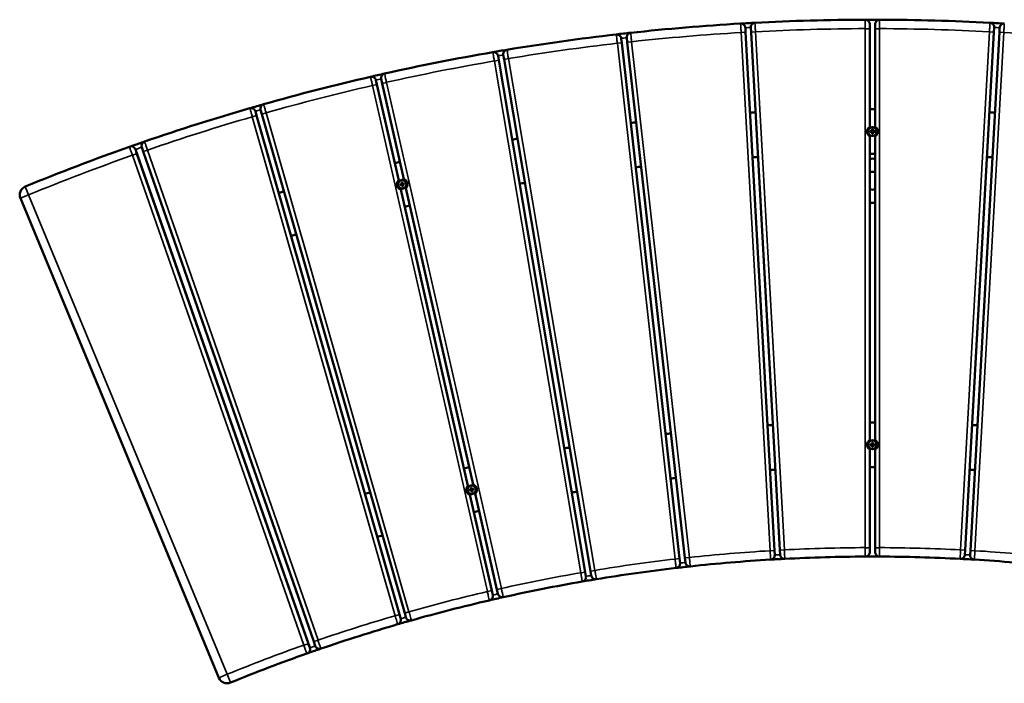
# Model space of a CAD drawing. Header units: millimetres. Extents: x 1224 to 5581, y 1697 to 3449.
# Tile 9 of 11: x 2411 to 3512, y 2707 to 3449. Entities that reach past the tile are written whole.
import ezdxf

# ---------------------------------------------------------------- set-up
doc = ezdxf.new("R2010")
doc.units = ezdxf.units.MM
doc.layers.add('Visibile (ISO)', color=7, linetype='Continuous', lineweight=50)
doc.layers.add('Visibile sottile (ISO)', color=7, linetype='Continuous', lineweight=35)

msp = doc.modelspace()

# ---------------------------------------------------------------- linework, layer by layer
at = {"layer": 'Visibile (ISO)'}
for p, q in [((3223.2, 3434.7), (3222.9, 3439.7)), ((3228.9, 3440), (3229.2, 3435)), ((3362, 3443.7), (3362, 3438.7)), ((3362, 3438.7), (3362, 3329)), ((3368, 3438.7), (3368, 3443.7)), ((3368, 3329), (3368, 3438.7)), ((3500.9, 3435), (3501.2, 3440)), ((3507.1, 3439.7), (3506.9, 3434.7)), ((3084.6, 3422.9), (3084.1, 3427.9)), ((3090.2, 3428.6), (3090.7, 3423.6)), ((3255.5, 2855.6), (3223.2, 3434.7)), ((3229.2, 3435), (3261.5, 2855.9)), ((3468.5, 2855.9), (3500.9, 3435)), ((3506.9, 3434.7), (3474.5, 2855.6)), ((3149.3, 2846.5), (3084.6, 3422.9)), ((3090.7, 3423.6), (3155.3, 2847.2)), ((2947.1, 3403.4), (2946.3, 3408.4)), ((3043.8, 2831.5), (2947.1, 3403.4)), ((2952.2, 3409.4), (2953, 3404.4)), ((2953, 3404.4), (3049.7, 2832.5)), ((2809.8, 3381.2), (2810.9, 3376.3)), ((2816.7, 3377.6), (2815.6, 3382.5)), ((2810.9, 3376.3), (2835.2, 3269.2)), ((2841, 3270.6), (2816.7, 3377.6)), ((2680.7, 3348.1), (2682.1, 3343.3)), ((2676.3, 3341.6), (2675, 3346.4)), ((2836.1, 2784), (2676.3, 3341.6)), ((2682.1, 3343.3), (2841.9, 2785.7)), ((3364.7, 3326.3), (3364.7, 3324.1)), ((3365.3, 3326.3), (3364.7, 3326.3)), ((3365.3, 3324.1), (3365.3, 3326.3)), ((3362, 3318.6), (3362, 2979)), ((3364.7, 3324.1), (3362.5, 3324.1)), ((3362.5, 3324.1), (3362.5, 3323.4)), ((3362.5, 3323.4), (3364.7, 3323.4)), ((3363.6, 3323.4), (3363.6, 3324.1)), ((3364.7, 3325.2), (3365.3, 3325.2)), ((3364.7, 3321.3), (3364.7, 3323.4)), ((3365.3, 3322.4), (3364.7, 3322.4)), ((3365.3, 3321.3), (3364.7, 3321.3)), ((3367.5, 3324.1), (3365.3, 3324.1)), ((3365.3, 3323.4), (3367.5, 3323.4)), ((3365.3, 3323.4), (3365.3, 3321.3)), ((3366.4, 3324.1), (3366.4, 3323.4)), ((3367.5, 3323.4), (3367.5, 3324.1)), ((3368, 2979), (3368, 3318.6)), ((2548, 3306.2), (2549.6, 3301.5)), ((2549.3, 3311.9), (2549.3, 3311.9)), ((2549.4, 3311.6), (2549.3, 3311.9)), ((2549.6, 3301.5), (2740.2, 2753.7)), ((2838.9, 3265.1), (2836.7, 3264.6)), ((2836.7, 3264.6), (2836.9, 3264)), ((2836.9, 3264), (2839, 3264.4)), ((2837.9, 3264.2), (2837.8, 3264.8)), ((2839, 3267.3), (2838.4, 3267.2)), ((2838.4, 3267.2), (2838.9, 3265.1)), ((2838.6, 3266.1), (2839.2, 3266.3)), ((2839.5, 3265.2), (2839, 3267.3)), ((2839.5, 3262.3), (2839, 3264.4)), ((2839.9, 3263.5), (2839.2, 3263.4)), ((2841.6, 3265.7), (2839.5, 3265.2)), ((2840.1, 3262.5), (2839.5, 3262.3)), ((2839.6, 3264.6), (2841.8, 3265.1)), ((2839.6, 3264.6), (2840.1, 3262.5)), ((2840.5, 3265.5), (2840.7, 3264.8)), ((2841.8, 3265.1), (2841.6, 3265.7)), ((2918.5, 2929.2), (2843.3, 3260.4)), ((2412.1, 3249.2), (2634.1, 2713.3)), ((2837.5, 3259.1), (2912.6, 2927.9)), ((3364.7, 2974.1), (3362.5, 2974.1)), ((3362.5, 2974.1), (3362.5, 2973.4)), ((3362.5, 2973.4), (3364.7, 2973.4)), ((3363.6, 2973.4), (3363.6, 2974.1)), ((3364.7, 2976.3), (3364.7, 2974.1)), ((3365.3, 2976.3), (3364.7, 2976.3)), ((3364.7, 2975.2), (3365.3, 2975.2)), ((3364.7, 2971.3), (3364.7, 2973.4)), ((3365.3, 2974.1), (3365.3, 2976.3)), ((3367.5, 2974.1), (3365.3, 2974.1)), ((3365.3, 2973.4), (3367.5, 2973.4)), ((3365.3, 2973.4), (3365.3, 2971.3)), ((3366.4, 2974.1), (3366.4, 2973.4)), ((3367.5, 2973.4), (3367.5, 2974.1)), ((3362, 2858.7), (3362, 2968.6)), ((3365.3, 2972.4), (3364.7, 2972.4)), ((3365.3, 2971.3), (3364.7, 2971.3)), ((3368, 2968.6), (3368, 2858.7)), ((2916.3, 2923.8), (2914.2, 2923.3)), ((2914.2, 2923.3), (2914.4, 2922.6)), ((2914.4, 2922.6), (2916.5, 2923.1)), ((2915.4, 2922.9), (2915.3, 2923.5)), ((2916.5, 2926), (2915.9, 2925.9)), ((2915.9, 2925.9), (2916.3, 2923.8)), ((2916.1, 2924.8), (2916.7, 2925)), ((2917, 2923.9), (2916.5, 2926)), ((2917, 2921), (2916.5, 2923.1)), ((2917.3, 2922.2), (2916.7, 2922.1)), ((2919.1, 2924.4), (2917, 2923.9)), ((2917.6, 2921.1), (2917, 2921)), ((2917.1, 2923.3), (2919.2, 2923.8)), ((2917.1, 2923.3), (2917.6, 2921.1)), ((2918, 2924.1), (2918.2, 2923.5)), ((2919.2, 2923.8), (2919.1, 2924.4)), ((2920.8, 2919.1), (2945.1, 2812)), ((2939.3, 2810.7), (2914.9, 2917.8)), ((3255.8, 2850.6), (3255.5, 2855.6)), ((3261.5, 2855.9), (3261.8, 2850.9)), ((3362, 2853.7), (3362, 2858.7)), ((3368, 2858.7), (3368, 2853.7)), ((3468.3, 2850.9), (3468.5, 2855.9)), ((3474.5, 2855.6), (3474.2, 2850.6)), ((3149.8, 2841.6), (3149.3, 2846.5)), ((3155.3, 2847.2), (3155.9, 2842.2)), ((3044.6, 2826.6), (3043.8, 2831.5)), ((3049.7, 2832.5), (3050.5, 2827.6)), ((2940.4, 2805.8), (2939.3, 2810.7)), ((2945.1, 2812), (2946.2, 2807.1)), ((2841.9, 2785.7), (2843.2, 2780.9)), ((2837.5, 2779.2), (2836.1, 2784)), ((2740.2, 2753.7), (2741.9, 2748.9)), ((2747.6, 2745.7), (2747.6, 2745.7)), ((2747.6, 2745.7), (2747.6, 2745.7))]:
    msp.add_line(p, q, dxfattribs=at)
for centre in [(3365, 3323.8), (2839.2, 3264.8), (3365, 2973.8), (2916.7, 2923.5)]:
    msp.add_circle(centre, 4.65, dxfattribs=at)
for centre, radius, start, end in [((3365, 948.8), 2500, 90.1837, 93.0131), ((3365, 948.8), 2500, 89.8163, 90.1837), ((3365, 948.8), 2500, 86.9869, 89.8163), ((3365, 948.8), 2500, 93.3806, 96.21), ((3365, 948.8), 2500, 93.0131, 93.3806), ((3365, 948.8), 2500, 86.6194, 86.9869), ((3365, 948.8), 2500, 96.58, 99.4094), ((3365, 948.8), 2500, 96.21, 96.58), ((3365, 948.8), 2500, 99.4094, 99.7769), ((3365, 948.8), 2500, 99.7769, 102.6063), ((3365, 948.8), 2500, 102.9737, 105.8031), ((3365, 948.8), 2500, 102.6063, 102.9737), ((3365, 948.8), 2500, 106.1706, 109), ((3365, 948.8), 2500, 105.8031, 106.1706), ((3365, 948.8), 2400, 89.9284, 90.0716), ((3365, 948.8), 2400, 93.1252, 93.2685), ((3365, 948.8), 2400, 86.7315, 86.8748), ((3365, 948.8), 2400, 96.3221, 96.4679), ((3365, 3325.8), 3, 45.9342, 134.0658), ((3365, 948.8), 2400, 99.5215, 99.6648), ((3365, 3321.8), 3, 225.9342, 314.0658), ((3365, 948.8), 2500, 109.41, 112.2699), ((3365, 948.8), 2500, 109, 109.0437), ((3365, 948.8), 2350, 93.1237, 93.27), ((3365, 948.8), 2350, 89.9269, 90.0731), ((3365, 3268.8), 24.7, 83.0355, 96.9645), ((3365, 948.8), 2350, 86.73, 86.8763), ((3365, 948.8), 2400, 102.7184, 102.8616), ((3365, 948.8), 2350, 96.3206, 96.4694), ((3365, 3268.8), 10, 72.5424, 107.4576), ((2421.4, 3253), 10, 112.2699, 202.5), ((2839.4, 3266.9), 3, 40.7814, 132.3728), ((2839.4, 3262.9), 3, 230.8404, 316.1959), ((3365, 948.8), 2350, 99.52, 99.6663), ((3365, 3268.8), 10, 252.5424, 287.4576), ((3365, 948.8), 2400, 105.9152, 106.0585), ((3365, 948.8), 2350, 102.7169, 102.8631), ((3365, 3268.8), 24.7, 263.0355, 276.9645), ((3365, 948.8), 2350, 105.9137, 106.06), ((3365, 948.8), 2050, 93.113, 93.2807), ((3365, 948.8), 2050, 89.9162, 90.0838), ((3365, 948.8), 2050, 86.7193, 86.887), ((3365, 948.8), 2050, 96.3099, 96.4801), ((3365, 2975.8), 3, 45.9342, 134.0658), ((3365, 948.8), 2050, 99.5093, 99.677), ((3365, 2971.8), 3, 225.9342, 314.0658), ((3365, 948.8), 2050, 102.7062, 102.8738), ((3365, 948.8), 2000, 93.1109, 93.2828), ((3365, 948.8), 2000, 89.9141, 90.0859), ((3365, 948.8), 2000, 86.7172, 86.8891), ((3365, 948.8), 2000, 96.3078, 96.4822), ((3365, 948.8), 2050, 105.903, 106.0707), ((2916.8, 2925.5), 3, 41.5527, 132.5968), ((2916.8, 2921.5), 3, 230.1364, 315.8528), ((3365, 948.8), 2000, 99.5072, 99.6791), ((3365, 948.8), 2000, 102.7041, 102.8759), ((3365, 948.8), 2000, 105.9009, 106.0728), ((3365, 948.8), 1900, 93.4375, 96.1531), ((3365, 948.8), 1900, 92.9562, 93.4375), ((3365, 948.8), 1900, 90.2406, 92.9562), ((3365, 948.8), 1900, 89.7594, 90.2406), ((3365, 948.8), 1900, 87.0438, 89.7594), ((3365, 948.8), 1900, 86.5625, 87.0438), ((3365, 948.8), 1900, 83.8469, 86.5625), ((3365, 948.8), 1900, 96.6369, 99.3525), ((3365, 948.8), 1900, 96.1531, 96.6369), ((3365, 948.8), 1900, 99.8338, 102.5494), ((3365, 948.8), 1900, 99.3525, 99.8338), ((3365, 948.8), 1900, 103.0306, 105.7462), ((3365, 948.8), 1900, 102.5494, 103.0306), ((3365, 948.8), 1900, 105.7462, 106.2275), ((3365, 948.8), 1900, 106.2275, 108.9431), ((3365, 948.8), 1900, 108.9431, 108.9618), ((3365, 948.8), 1900, 109.4431, 112.2), ((2643.3, 2717.2), 10, 202.5, 292.2)]:
    msp.add_arc(centre, radius, start, end, dxfattribs=at)
for points, knots in [([(3362, 3443.7), (3362, 3444.9), (3361.6, 3446), (3360.9, 3446.9), (3360.5, 3447.5), (3359.8, 3447.9), (3359.2, 3448.3), (3358.5, 3448.6), (3357.7, 3448.7), (3357, 3448.7)], [0, 0, 0, 0, 3.372863, 3.372863, 3.372863, 5.621438, 5.621438, 5.621438, 7.870014, 7.870014, 7.870014, 7.870014]), ([(3373, 3448.7), (3372.3, 3448.7), (3371.5, 3448.6), (3370.9, 3448.3), (3370.2, 3447.9), (3369.6, 3447.5), (3369.1, 3446.9), (3368.4, 3446), (3368, 3444.9), (3368, 3443.7)], [-7.870014, -7.870014, -7.870014, -7.870014, -5.621438, -5.621438, -5.621438, -3.372863, -3.372863, -3.372863, 0, 0, 0, 0]), ([(3222.9, 3439.7), (3222.8, 3440.8), (3222.4, 3441.9), (3221.6, 3442.8), (3221.1, 3443.3), (3220.5, 3443.8), (3219.8, 3444), (3219.1, 3444.3), (3218.3, 3444.5), (3217.6, 3444.4)], [-7.870014, -7.870014, -7.870014, -7.870014, -4.497151, -4.497151, -4.497151, -2.248575, -2.248575, -2.248575, 0, 0, 0, 0]), ([(3233.6, 3445.3), (3232.9, 3445.3), (3232.1, 3445.1), (3231.5, 3444.7), (3230.8, 3444.3), (3230.2, 3443.8), (3229.8, 3443.2), (3229.1, 3442.3), (3228.8, 3441.2), (3228.9, 3440)], [0, 0, 0, 0, 2.248575, 2.248575, 2.248575, 4.497151, 4.497151, 4.497151, 7.870014, 7.870014, 7.870014, 7.870014]), ([(3501.2, 3440), (3501.2, 3441.2), (3500.9, 3442.3), (3500.2, 3443.2), (3499.8, 3443.8), (3499.2, 3444.3), (3498.6, 3444.7), (3497.9, 3445.1), (3497.2, 3445.3), (3496.4, 3445.3)], [-7.870014, -7.870014, -7.870014, -7.870014, -4.497151, -4.497151, -4.497151, -2.248575, -2.248575, -2.248575, 0, 0, 0, 0]), ([(3512.4, 3444.4), (3511.7, 3444.5), (3510.9, 3444.3), (3510.2, 3444), (3509.5, 3443.8), (3508.9, 3443.3), (3508.4, 3442.8), (3507.7, 3441.9), (3507.2, 3440.8), (3507.1, 3439.7)], [-7.870014, -7.870014, -7.870014, -7.870014, -5.621438, -5.621438, -5.621438, -3.372863, -3.372863, -3.372863, 0, 0, 0, 0]), ([(3084.1, 3427.9), (3084, 3429), (3083.4, 3430.1), (3082.6, 3430.9), (3082.1, 3431.4), (3081.5, 3431.8), (3080.8, 3432), (3080, 3432.3), (3079.3, 3432.4), (3078.5, 3432.3)], [-7.870014, -7.870014, -7.870014, -7.870014, -4.497151, -4.497151, -4.497151, -2.248575, -2.248575, -2.248575, 0, 0, 0, 0]), ([(3094.6, 3434.1), (3093.8, 3434), (3093.1, 3433.8), (3092.5, 3433.4), (3091.8, 3433), (3091.3, 3432.4), (3090.9, 3431.8), (3090.3, 3430.8), (3090, 3429.7), (3090.2, 3428.6)], [-7.870014, -7.870014, -7.870014, -7.870014, -5.621438, -5.621438, -5.621438, -3.372863, -3.372863, -3.372863, 0, 0, 0, 0]), ([(2956.3, 3415.1), (2955.6, 3415), (2954.8, 3414.7), (2954.2, 3414.3), (2953.6, 3413.8), (2953.1, 3413.3), (2952.7, 3412.6), (2952.2, 3411.6), (2952, 3410.5), (2952.2, 3409.4)], [-7.870014, -7.870014, -7.870014, -7.870014, -5.621438, -5.621438, -5.621438, -3.372863, -3.372863, -3.372863, 0, 0, 0, 0]), ([(2946.3, 3408.4), (2946.1, 3409.5), (2945.5, 3410.5), (2944.7, 3411.3), (2944.1, 3411.8), (2943.4, 3412.1), (2942.7, 3412.3), (2942, 3412.5), (2941.2, 3412.6), (2940.5, 3412.5)], [-7.870014, -7.870014, -7.870014, -7.870014, -4.497151, -4.497151, -4.497151, -2.248575, -2.248575, -2.248575, 0, 0, 0, 0]), ([(2809.8, 3381.2), (2809.5, 3382.3), (2808.9, 3383.3), (2808, 3384), (2807.4, 3384.4), (2806.7, 3384.8), (2806, 3384.9), (2805.3, 3385.1), (2804.5, 3385.1), (2803.8, 3384.9)], [0, 0, 0, 0, 3.372863, 3.372863, 3.372863, 5.621438, 5.621438, 5.621438, 7.870014, 7.870014, 7.870014, 7.870014]), ([(2819.4, 3388.5), (2818.7, 3388.3), (2818, 3388), (2817.4, 3387.5), (2816.8, 3387.1), (2816.3, 3386.5), (2816, 3385.8), (2815.5, 3384.8), (2815.4, 3383.6), (2815.6, 3382.5)], [-7.870014, -7.870014, -7.870014, -7.870014, -5.621438, -5.621438, -5.621438, -3.372863, -3.372863, -3.372863, 0, 0, 0, 0]), ([(2675, 3346.4), (2674.7, 3347.5), (2674, 3348.5), (2673.1, 3349.1), (2672.4, 3349.6), (2671.7, 3349.9), (2671, 3350), (2670.3, 3350.1), (2669.5, 3350.1), (2668.8, 3349.9)], [-7.870014, -7.870014, -7.870014, -7.870014, -4.497151, -4.497151, -4.497151, -2.248575, -2.248575, -2.248575, 0, 0, 0, 0]), ([(2684.2, 3354.3), (2683.5, 3354.1), (2682.8, 3353.7), (2682.2, 3353.2), (2681.7, 3352.7), (2681.2, 3352.1), (2680.9, 3351.4), (2680.5, 3350.3), (2680.4, 3349.2), (2680.7, 3348.1)], [0, 0, 0, 0, 2.248575, 2.248575, 2.248575, 4.497151, 4.497151, 4.497151, 7.870014, 7.870014, 7.870014, 7.870014]), ([(3362, 3329), (3362, 3329), (3361.9, 3328.9), (3361.5, 3328.6), (3361.1, 3328.4), (3360.7, 3327.9), (3360.5, 3327.7), (3360.2, 3327.3), (3360, 3327.1), (3359.6, 3326.4), (3359.4, 3325.9), (3359.1, 3324.8), (3359, 3324.3), (3359, 3323.2), (3359.1, 3322.7), (3359.4, 3321.6), (3359.6, 3321.1), (3360, 3320.5), (3360.2, 3320.2), (3360.5, 3319.8), (3360.7, 3319.6), (3361.1, 3319.2), (3361.5, 3318.9), (3361.9, 3318.6), (3362, 3318.6), (3362, 3318.6)], [0, 0, 0, 0, 0.179532, 0.179532, 0.359063, 0.359063, 0.44204, 0.44204, 0.525016, 0.525016, 0.681214, 0.681214, 0.837412, 0.837412, 0.99361, 0.99361, 1.149808, 1.149808, 1.232784, 1.232784, 1.315761, 1.315761, 1.495293, 1.495293, 1.674824, 1.674824, 1.674824, 1.674824]), ([(3368, 3318.6), (3368, 3318.6), (3368.1, 3318.6), (3368.6, 3318.9), (3368.9, 3319.2), (3369.4, 3319.6), (3369.5, 3319.8), (3369.9, 3320.2), (3370, 3320.5), (3370.4, 3321.1), (3370.6, 3321.6), (3370.9, 3322.7), (3371, 3323.2), (3371, 3324.3), (3370.9, 3324.8), (3370.6, 3325.9), (3370.4, 3326.4), (3370, 3327.1), (3369.9, 3327.3), (3369.5, 3327.7), (3369.4, 3327.9), (3368.9, 3328.4), (3368.6, 3328.6), (3368.1, 3328.9), (3368, 3329), (3368, 3329)], [1.674824, 1.674824, 1.674824, 1.674824, 1.854356, 1.854356, 2.033887, 2.033887, 2.116864, 2.116864, 2.199841, 2.199841, 2.356038, 2.356038, 2.512236, 2.512236, 2.668434, 2.668434, 2.824632, 2.824632, 2.907608, 2.907608, 2.990585, 2.990585, 3.170117, 3.170117, 3.349648, 3.349648, 3.349648, 3.349648]), ([(2549.3, 3311.9), (2547.2, 3311.2), (2544, 3310.1), (2539.5, 3308.5), (2536, 3307.3), (2535, 3306.9), (2534.9, 3306.9)], [7.096766, 7.096766, 7.096766, 7.096766, 7.761811, 8.094334, 8.759379, 9.424424, 9.424424, 9.424424, 9.424424]), ([(2551.1, 3312.6), (2550.4, 3312.3), (2549.7, 3311.9), (2549.2, 3311.4), (2548.7, 3310.9), (2548.3, 3310.2), (2548, 3309.5), (2547.6, 3308.4), (2547.6, 3307.2), (2548, 3306.2)], [-7.870014, -7.870014, -7.870014, -7.870014, -5.621438, -5.621438, -5.621438, -3.372863, -3.372863, -3.372863, 0, 0, 0, 0]), ([(2549.3, 3311.5), (2549.3, 3311.5), (2549.3, 3311.5), (2549.3, 3311.8), (2549.3, 3311.9), (2549.3, 3311.9)], [0.5490003, 0.5490003, 0.5490003, 0.5490003, 0.5556516, 0.5556516, 0.7087003, 0.7087003, 0.7087003, 0.7087003]), ([(2843.3, 3260.4), (2843.3, 3260.4), (2843.4, 3260.5), (2843.8, 3260.9), (2844, 3261.2), (2844.4, 3261.8), (2844.5, 3262), (2844.8, 3262.5), (2844.9, 3262.7), (2845.1, 3263.4), (2845.2, 3264), (2845.3, 3265.1), (2845.2, 3265.7), (2845, 3266.7), (2844.8, 3267.2), (2844.3, 3268.2), (2843.9, 3268.6), (2843.4, 3269.2), (2843.2, 3269.4), (2842.8, 3269.7), (2842.6, 3269.8), (2842, 3270.2), (2841.6, 3270.3), (2841.1, 3270.5), (2841, 3270.6), (2841, 3270.6)], [1.674824, 1.674824, 1.674824, 1.674824, 1.854356, 1.854356, 2.033887, 2.033887, 2.116864, 2.116864, 2.199841, 2.199841, 2.356038, 2.356038, 2.512236, 2.512236, 2.668434, 2.668434, 2.824632, 2.824632, 2.907608, 2.907608, 2.990585, 2.990585, 3.170117, 3.170117, 3.349648, 3.349648, 3.349648, 3.349648]), ([(2835.2, 3269.2), (2835.2, 3269.2), (2835.1, 3269.1), (2834.7, 3268.8), (2834.4, 3268.5), (2834.1, 3267.9), (2834, 3267.7), (2833.7, 3267.2), (2833.6, 3266.9), (2833.4, 3266.2), (2833.3, 3265.7), (2833.2, 3264.6), (2833.3, 3264), (2833.5, 3263), (2833.7, 3262.5), (2834.2, 3261.5), (2834.6, 3261), (2835.1, 3260.5), (2835.3, 3260.3), (2835.7, 3260), (2835.9, 3259.8), (2836.5, 3259.5), (2836.8, 3259.3), (2837.3, 3259.1), (2837.5, 3259.1), (2837.5, 3259.1)], [0, 0, 0, 0, 0.179532, 0.179532, 0.359063, 0.359063, 0.44204, 0.44204, 0.525016, 0.525016, 0.681214, 0.681214, 0.837412, 0.837412, 0.99361, 0.99361, 1.149808, 1.149808, 1.232784, 1.232784, 1.315761, 1.315761, 1.495293, 1.495293, 1.674824, 1.674824, 1.674824, 1.674824]), ([(3362, 2979), (3362, 2979), (3361.9, 2978.9), (3361.5, 2978.6), (3361.1, 2978.4), (3360.7, 2977.9), (3360.5, 2977.7), (3360.2, 2977.3), (3360, 2977.1), (3359.6, 2976.4), (3359.4, 2975.9), (3359.1, 2974.8), (3359, 2974.3), (3359, 2973.2), (3359.1, 2972.7), (3359.4, 2971.6), (3359.6, 2971.1), (3360, 2970.5), (3360.2, 2970.2), (3360.5, 2969.8), (3360.7, 2969.6), (3361.1, 2969.2), (3361.5, 2968.9), (3361.9, 2968.6), (3362, 2968.6), (3362, 2968.6)], [0, 0, 0, 0, 0.179532, 0.179532, 0.359063, 0.359063, 0.44204, 0.44204, 0.525016, 0.525016, 0.681214, 0.681214, 0.837412, 0.837412, 0.99361, 0.99361, 1.149808, 1.149808, 1.232784, 1.232784, 1.315761, 1.315761, 1.495293, 1.495293, 1.674824, 1.674824, 1.674824, 1.674824]), ([(3368, 2968.6), (3368, 2968.6), (3368.1, 2968.6), (3368.6, 2968.9), (3368.9, 2969.2), (3369.4, 2969.6), (3369.5, 2969.8), (3369.9, 2970.2), (3370, 2970.5), (3370.4, 2971.1), (3370.6, 2971.6), (3370.9, 2972.7), (3371, 2973.2), (3371, 2974.3), (3370.9, 2974.8), (3370.6, 2975.9), (3370.4, 2976.4), (3370, 2977.1), (3369.9, 2977.3), (3369.5, 2977.7), (3369.4, 2977.9), (3368.9, 2978.4), (3368.6, 2978.6), (3368.1, 2978.9), (3368, 2979), (3368, 2979)], [1.674824, 1.674824, 1.674824, 1.674824, 1.854356, 1.854356, 2.033887, 2.033887, 2.116864, 2.116864, 2.199841, 2.199841, 2.356038, 2.356038, 2.512236, 2.512236, 2.668434, 2.668434, 2.824632, 2.824632, 2.907608, 2.907608, 2.990585, 2.990585, 3.170117, 3.170117, 3.349648, 3.349648, 3.349648, 3.349648]), ([(2920.8, 2919.1), (2920.8, 2919.1), (2920.9, 2919.2), (2921.3, 2919.6), (2921.5, 2919.9), (2921.9, 2920.5), (2922, 2920.7), (2922.2, 2921.1), (2922.3, 2921.4), (2922.6, 2922.1), (2922.7, 2922.7), (2922.7, 2923.8), (2922.7, 2924.3), (2922.5, 2925.4), (2922.3, 2925.9), (2921.7, 2926.9), (2921.4, 2927.3), (2920.9, 2927.8), (2920.7, 2928), (2920.3, 2928.4), (2920.1, 2928.5), (2919.5, 2928.9), (2919.1, 2929), (2918.6, 2929.2), (2918.5, 2929.2), (2918.5, 2929.2)], [1.674824, 1.674824, 1.674824, 1.674824, 1.854356, 1.854356, 2.033887, 2.033887, 2.116864, 2.116864, 2.199841, 2.199841, 2.356038, 2.356038, 2.512236, 2.512236, 2.668434, 2.668434, 2.824632, 2.824632, 2.907608, 2.907608, 2.990585, 2.990585, 3.170117, 3.170117, 3.349648, 3.349648, 3.349648, 3.349648]), ([(2912.6, 2927.9), (2912.6, 2927.9), (2912.5, 2927.8), (2912.2, 2927.4), (2911.9, 2927.1), (2911.6, 2926.6), (2911.4, 2926.4), (2911.2, 2925.9), (2911.1, 2925.6), (2910.9, 2924.9), (2910.8, 2924.4), (2910.7, 2923.3), (2910.8, 2922.7), (2911, 2921.7), (2911.2, 2921.1), (2911.7, 2920.2), (2912, 2919.7), (2912.6, 2919.2), (2912.8, 2919), (2913.2, 2918.7), (2913.4, 2918.5), (2914, 2918.2), (2914.3, 2918), (2914.8, 2917.8), (2914.9, 2917.8), (2914.9, 2917.8)], [0, 0, 0, 0, 0.179532, 0.179532, 0.359063, 0.359063, 0.44204, 0.44204, 0.525016, 0.525016, 0.681214, 0.681214, 0.837412, 0.837412, 0.99361, 0.99361, 1.149808, 1.149808, 1.232784, 1.232784, 1.315761, 1.315761, 1.495293, 1.495293, 1.674824, 1.674824, 1.674824, 1.674824]), ([(3357, 2848.7), (3357.8, 2848.7), (3358.5, 2848.9), (3359.2, 2849.2), (3359.9, 2849.6), (3360.5, 2850), (3360.9, 2850.6), (3361.6, 2851.5), (3362, 2852.6), (3362, 2853.7)], [0, 0, 0, 0, 2.237995, 2.237995, 2.237995, 4.475991, 4.475991, 4.475991, 7.832984, 7.832984, 7.832984, 7.832984]), ([(3368, 2853.7), (3368, 2852.6), (3368.4, 2851.5), (3369.1, 2850.6), (3369.6, 2850), (3370.2, 2849.6), (3370.8, 2849.2), (3371.5, 2848.9), (3372.2, 2848.7), (3373, 2848.7)], [-7.832984, -7.832984, -7.832984, -7.832984, -4.475991, -4.475991, -4.475991, -2.237995, -2.237995, -2.237995, 0, 0, 0, 0]), ([(3145.4, 2836), (3146.2, 2836.1), (3146.9, 2836.4), (3147.5, 2836.8), (3148.1, 2837.2), (3148.7, 2837.7), (3149.1, 2838.3), (3149.7, 2839.3), (3149.9, 2840.4), (3149.8, 2841.6)], [-7.832984, -7.832984, -7.832984, -7.832984, -5.594989, -5.594989, -5.594989, -3.356993, -3.356993, -3.356993, 0, 0, 0, 0]), ([(3155.9, 2842.2), (3156, 2841.1), (3156.5, 2840.1), (3157.3, 2839.3), (3157.8, 2838.7), (3158.5, 2838.3), (3159.2, 2838.1), (3159.9, 2837.8), (3160.6, 2837.7), (3161.4, 2837.8)], [-7.832984, -7.832984, -7.832984, -7.832984, -4.475991, -4.475991, -4.475991, -2.237995, -2.237995, -2.237995, 0, 0, 0, 0]), ([(3251.1, 2845.3), (3251.8, 2845.4), (3252.6, 2845.6), (3253.2, 2846), (3253.9, 2846.3), (3254.4, 2846.8), (3254.9, 2847.4), (3255.5, 2848.4), (3255.8, 2849.5), (3255.8, 2850.6)], [-7.832984, -7.832984, -7.832984, -7.832984, -5.594989, -5.594989, -5.594989, -3.356993, -3.356993, -3.356993, 0, 0, 0, 0]), ([(3261.8, 2850.9), (3261.8, 2849.8), (3262.3, 2848.7), (3263, 2847.9), (3263.5, 2847.3), (3264.2, 2846.9), (3264.8, 2846.6), (3265.5, 2846.3), (3266.3, 2846.2), (3267, 2846.2)], [0, 0, 0, 0, 3.356993, 3.356993, 3.356993, 5.594989, 5.594989, 5.594989, 7.832984, 7.832984, 7.832984, 7.832984]), ([(3463, 2846.2), (3463.7, 2846.2), (3464.5, 2846.3), (3465.2, 2846.6), (3465.9, 2846.9), (3466.5, 2847.3), (3467, 2847.9), (3467.7, 2848.7), (3468.2, 2849.8), (3468.3, 2850.9)], [-7.832984, -7.832984, -7.832984, -7.832984, -5.594989, -5.594989, -5.594989, -3.356993, -3.356993, -3.356993, 0, 0, 0, 0]), ([(3474.2, 2850.6), (3474.2, 2849.5), (3474.5, 2848.4), (3475.2, 2847.4), (3475.6, 2846.8), (3476.2, 2846.3), (3476.8, 2846), (3477.5, 2845.6), (3478.2, 2845.4), (3478.9, 2845.3)], [-7.832984, -7.832984, -7.832984, -7.832984, -4.475991, -4.475991, -4.475991, -2.237995, -2.237995, -2.237995, 0, 0, 0, 0]), ([(3040.5, 2820.8), (3041.2, 2821), (3042, 2821.3), (3042.6, 2821.7), (3043.2, 2822.1), (3043.7, 2822.7), (3044, 2823.4), (3044.6, 2824.3), (3044.8, 2825.5), (3044.6, 2826.6)], [-7.832984, -7.832984, -7.832984, -7.832984, -5.594989, -5.594989, -5.594989, -3.356993, -3.356993, -3.356993, 0, 0, 0, 0]), ([(3050.5, 2827.6), (3050.7, 2826.5), (3051.3, 2825.5), (3052.1, 2824.7), (3052.6, 2824.2), (3053.3, 2823.8), (3054, 2823.6), (3054.7, 2823.4), (3055.5, 2823.4), (3056.2, 2823.5)], [-7.832984, -7.832984, -7.832984, -7.832984, -4.475991, -4.475991, -4.475991, -2.237995, -2.237995, -2.237995, 0, 0, 0, 0]), ([(2936.6, 2799.8), (2937.3, 2800), (2938, 2800.3), (2938.6, 2800.8), (2939.2, 2801.3), (2939.7, 2801.9), (2940, 2802.5), (2940.5, 2803.5), (2940.6, 2804.7), (2940.4, 2805.8)], [0, 0, 0, 0, 2.237995, 2.237995, 2.237995, 4.475991, 4.475991, 4.475991, 7.832984, 7.832984, 7.832984, 7.832984]), ([(2946.2, 2807.1), (2946.5, 2806), (2947.1, 2805), (2948, 2804.3), (2948.5, 2803.9), (2949.2, 2803.5), (2950, 2803.4), (2950.7, 2803.2), (2951.5, 2803.2), (2952.2, 2803.4)], [-7.832984, -7.832984, -7.832984, -7.832984, -4.475991, -4.475991, -4.475991, -2.237995, -2.237995, -2.237995, 0, 0, 0, 0]), ([(2834.1, 2773.1), (2834.8, 2773.3), (2835.4, 2773.6), (2836, 2774.1), (2836.6, 2774.6), (2837, 2775.3), (2837.3, 2776), (2837.7, 2777), (2837.8, 2778.2), (2837.5, 2779.2)], [-7.832984, -7.832984, -7.832984, -7.832984, -5.594989, -5.594989, -5.594989, -3.356993, -3.356993, -3.356993, 0, 0, 0, 0]), ([(2843.2, 2780.9), (2843.5, 2779.8), (2844.2, 2778.9), (2845.1, 2778.2), (2845.7, 2777.8), (2846.4, 2777.5), (2847.2, 2777.3), (2847.9, 2777.2), (2848.7, 2777.3), (2849.4, 2777.5)], [0, 0, 0, 0, 3.356993, 3.356993, 3.356993, 5.594989, 5.594989, 5.594989, 7.832984, 7.832984, 7.832984, 7.832984]), ([(2747.6, 2745.7), (2745.5, 2744.9), (2743.4, 2744.2), (2741.5, 2743.5), (2739.6, 2742.9), (2737.9, 2742.3), (2736.6, 2741.8), (2735.9, 2741.6), (2735.3, 2741.4), (2734.8, 2741.2), (2733.9, 2740.9), (2733.3, 2740.7), (2733.2, 2740.6)], [-21.181844, -21.181844, -21.181844, -21.181844, -20.515301, -20.515301, -20.515301, -19.848759, -19.848759, -19.848759, -19.515488, -19.515488, -19.515488, -18.848945, -18.848945, -18.848945, -18.848945]), ([(2741.9, 2748.9), (2742.2, 2747.9), (2743, 2747), (2743.9, 2746.4), (2744.6, 2746), (2745.3, 2745.7), (2746, 2745.6), (2746.8, 2745.5), (2747.5, 2745.6), (2748.2, 2745.9)], [-7.832984, -7.832984, -7.832984, -7.832984, -4.475991, -4.475991, -4.475991, -2.237995, -2.237995, -2.237995, 0, 0, 0, 0])]:
    msp.add_open_spline(points, degree=3, knots=knots, dxfattribs=at)
for points in [[(2534.9, 3306.9), (2534.7, 3306.8), (2534.4, 3306.8), (2534.2, 3306.7)], [(2747.6, 2745.7), (2747.6, 2745.7), (2747.6, 2745.7), (2747.6, 2745.7)], [(2733.2, 2740.6), (2733, 2740.6), (2732.8, 2740.5), (2732.6, 2740.4)]]:
    msp.add_open_spline(points, degree=3, dxfattribs=at)
at = {"layer": 'Visibile sottile (ISO)'}
for p, q in [((3229.2, 3435), (3234.1, 3435.3)), ((3266.5, 2856.2), (3234.1, 3435.3)), ((3357, 3438.7), (3362, 3438.7)), ((3357, 3438.7), (3357, 2858.7)), ((3368, 3438.7), (3373, 3438.7)), ((3373, 2858.7), (3373, 3438.7)), ((3495.9, 3435.3), (3463.5, 2856.2)), ((3495.9, 3435.3), (3500.9, 3435)), ((3218.2, 3434.4), (3223.2, 3434.7)), ((3218.2, 3434.4), (3250.5, 2855.3)), ((3479.5, 2855.3), (3511.9, 3434.4)), ((3506.9, 3434.7), (3511.9, 3434.4)), ((3079.7, 3422.4), (3084.6, 3422.9)), ((3079.7, 3422.4), (3144.3, 2846)), ((3090.7, 3423.6), (3095.7, 3424.2)), ((3160.3, 2847.8), (3095.7, 3424.2)), ((2942.2, 3402.6), (2947.1, 3403.4)), ((2942.2, 3402.6), (3038.8, 2830.7)), ((2953, 3404.4), (2957.9, 3405.3)), ((3054.6, 2833.4), (2957.9, 3405.3)), ((2806, 3375.2), (2810.9, 3376.3)), ((2806, 3375.2), (2934.4, 2809.6)), ((2816.7, 3377.6), (2821.6, 3378.7)), ((2950, 2813.1), (2821.6, 3378.7)), ((2671.5, 3340.2), (2676.3, 3341.6)), ((2671.5, 3340.2), (2831.3, 2782.7)), ((2682.1, 3343.3), (2686.9, 3344.7)), ((2846.7, 2787.1), (2686.9, 3344.7)), ((2736.3, 2747), (2541.3, 3303.8)), ((2537.4, 3297.2), (2542.1, 3298.8)), ((2537.4, 3297.2), (2729.1, 2749.8)), ((2733.8, 2751.4), (2542.1, 3298.8)), ((2549.6, 3301.5), (2554.4, 3303.1)), ((2745, 2755.3), (2554.4, 3303.1)), ((2421.4, 3253), (2417.6, 3262.3)), ((2421.4, 3253), (2412.1, 3249.2)), ((2421.4, 3253), (2643.3, 2717.2)), ((3255.5, 2855.6), (3250.5, 2855.3)), ((3266.5, 2856.2), (3261.5, 2855.9)), ((3362, 2858.7), (3357, 2858.7)), ((3373, 2858.7), (3368, 2858.7)), ((3468.5, 2855.9), (3463.5, 2856.2)), ((3479.5, 2855.3), (3474.5, 2855.6)), ((3149.3, 2846.5), (3144.3, 2846)), ((3160.3, 2847.8), (3155.3, 2847.2)), ((3043.8, 2831.5), (3038.8, 2830.7)), ((3054.6, 2833.4), (3049.7, 2832.5)), ((2939.3, 2810.7), (2934.4, 2809.6)), ((2950, 2813.1), (2945.1, 2812)), ((2846.7, 2787.1), (2841.9, 2785.7)), ((2836.1, 2784), (2831.3, 2782.7)), ((2745, 2755.3), (2740.2, 2753.7)), ((2729.1, 2749.8), (2733.8, 2751.4)), ((2634.1, 2713.3), (2643.3, 2717.2)), ((2647.1, 2707.9), (2643.3, 2717.2))]:
    msp.add_line(p, q, dxfattribs=at)
for radius, start, end in [(2495, 93.128, 93.2657), (2490, 90.1841, 93.0128), (2490, 86.9872, 89.8159), (2495, 86.7343, 86.872), (2495, 96.3248, 96.4652), (2490, 93.3809, 96.2096), (2490, 83.7904, 86.6191), (2490, 96.5804, 99.4091), (2490, 99.7772, 102.6059), (2495, 99.5243, 99.662), (2495, 102.7211, 102.8589), (2490, 102.9741, 105.8028), (2495, 105.918, 106.0557), (2490, 106.1709, 108.9996), (2490, 109.4142, 112.2699), (1910, 93.4368, 96.1537), (1910, 90.24, 92.9569), (1910, 87.0431, 89.76), (1910, 83.8463, 86.5632), (1910, 96.6363, 99.3532), (1905, 96.3035, 96.4865), (1905, 93.1066, 93.2871), (1905, 86.7129, 86.8934), (1910, 99.8331, 102.55), (1905, 99.5029, 99.6834), (1910, 103.03, 105.7469), (1905, 102.6998, 102.8802), (1910, 106.2268, 108.9437), (1905, 105.8966, 106.0771), (1910, 109.4479, 112.2)]:
    msp.add_arc((3365, 948.8), radius, start, end, dxfattribs=at)
for points, knots in [([(3357, 3448.7), (3357, 3448.7), (3357, 3448), (3357, 3446.6), (3357, 3445.6), (3357, 3444.4), (3357, 3443.1), (3357, 3441.7), (3357, 3440.2), (3357, 3438.7)], [-0.7853716, -0.7853716, -0.7853716, -0.7853716, -0.4487838, -0.4487838, -0.4487838, -0.2243919, -0.2243919, -0.2243919, 0, 0, 0, 0]), ([(3373, 3438.7), (3373, 3440.2), (3373, 3441.7), (3373, 3443.1), (3373, 3444.4), (3373, 3445.6), (3373, 3446.6), (3373, 3448), (3373, 3448.7), (3373, 3448.7)], [0, 0, 0, 0, 0.2243919, 0.2243919, 0.2243919, 0.4487838, 0.4487838, 0.4487838, 0.7853716, 0.7853716, 0.7853716, 0.7853716]), ([(3217.6, 3444.4), (3217.6, 3444.4), (3217.6, 3443.6), (3217.7, 3442.2), (3217.8, 3441.3), (3217.8, 3440.1), (3217.9, 3438.8), (3218, 3437.4), (3218.1, 3435.9), (3218.2, 3434.4)], [0, 0, 0, 0, 0.3365878, 0.3365878, 0.3365878, 0.5609797, 0.5609797, 0.5609797, 0.7853716, 0.7853716, 0.7853716, 0.7853716]), ([(3234.1, 3435.3), (3234.1, 3436.8), (3234, 3438.3), (3233.9, 3439.6), (3233.8, 3441), (3233.8, 3442.2), (3233.7, 3443.1), (3233.6, 3444.5), (3233.6, 3445.3), (3233.6, 3445.3)], [-0.7853716, -0.7853716, -0.7853716, -0.7853716, -0.5609797, -0.5609797, -0.5609797, -0.3365878, -0.3365878, -0.3365878, 0, 0, 0, 0]), ([(3496.4, 3445.3), (3496.4, 3445.3), (3496.4, 3444.5), (3496.3, 3443.1), (3496.3, 3442.2), (3496.2, 3441), (3496.1, 3439.6), (3496, 3438.3), (3496, 3436.8), (3495.9, 3435.3)], [0, 0, 0, 0, 0.3365878, 0.3365878, 0.3365878, 0.5609797, 0.5609797, 0.5609797, 0.7853716, 0.7853716, 0.7853716, 0.7853716]), ([(3511.9, 3434.4), (3511.9, 3435.9), (3512, 3437.4), (3512.1, 3438.8), (3512.2, 3440.1), (3512.3, 3441.3), (3512.3, 3442.2), (3512.4, 3443.6), (3512.4, 3444.4), (3512.4, 3444.4)], [0, 0, 0, 0, 0.2243919, 0.2243919, 0.2243919, 0.4487838, 0.4487838, 0.4487838, 0.7853716, 0.7853716, 0.7853716, 0.7853716]), ([(3078.5, 3432.3), (3078.5, 3432.3), (3078.6, 3431.5), (3078.8, 3430.1), (3078.9, 3429.2), (3079, 3428), (3079.2, 3426.7), (3079.3, 3425.3), (3079.5, 3423.8), (3079.7, 3422.4)], [0, 0, 0, 0, 0.3365878, 0.3365878, 0.3365878, 0.5609797, 0.5609797, 0.5609797, 0.7853716, 0.7853716, 0.7853716, 0.7853716]), ([(3095.7, 3424.2), (3095.5, 3425.6), (3095.4, 3427.1), (3095.2, 3428.5), (3095.1, 3429.8), (3094.9, 3431), (3094.8, 3431.9), (3094.7, 3433.3), (3094.6, 3434.1), (3094.6, 3434.1)], [0, 0, 0, 0, 0.2243919, 0.2243919, 0.2243919, 0.4487838, 0.4487838, 0.4487838, 0.7853716, 0.7853716, 0.7853716, 0.7853716]), ([(2957.9, 3405.3), (2957.7, 3406.7), (2957.5, 3408.2), (2957.2, 3409.5), (2957, 3410.9), (2956.8, 3412.1), (2956.7, 3413), (2956.4, 3414.3), (2956.3, 3415.1), (2956.3, 3415.1)], [0, 0, 0, 0, 0.2243919, 0.2243919, 0.2243919, 0.4487838, 0.4487838, 0.4487838, 0.7853716, 0.7853716, 0.7853716, 0.7853716]), ([(2940.5, 3412.5), (2940.5, 3412.5), (2940.6, 3411.7), (2940.9, 3410.3), (2941, 3409.4), (2941.2, 3408.2), (2941.4, 3406.9), (2941.7, 3405.5), (2941.9, 3404.1), (2942.2, 3402.6)], [0, 0, 0, 0, 0.3365878, 0.3365878, 0.3365878, 0.5609797, 0.5609797, 0.5609797, 0.7853716, 0.7853716, 0.7853716, 0.7853716]), ([(2803.8, 3384.9), (2803.8, 3384.9), (2803.9, 3384.2), (2804.2, 3382.8), (2804.4, 3381.9), (2804.7, 3380.7), (2805, 3379.4), (2805.3, 3378.1), (2805.6, 3376.7), (2806, 3375.2)], [-0.7853716, -0.7853716, -0.7853716, -0.7853716, -0.4487838, -0.4487838, -0.4487838, -0.2243919, -0.2243919, -0.2243919, 0, 0, 0, 0]), ([(2821.6, 3378.7), (2821.3, 3380.2), (2820.9, 3381.7), (2820.6, 3383), (2820.3, 3384.3), (2820.1, 3385.5), (2819.9, 3386.4), (2819.6, 3387.7), (2819.4, 3388.5), (2819.4, 3388.5)], [0, 0, 0, 0, 0.2243919, 0.2243919, 0.2243919, 0.4487838, 0.4487838, 0.4487838, 0.7853716, 0.7853716, 0.7853716, 0.7853716]), ([(2668.8, 3349.9), (2668.8, 3349.9), (2669, 3349.1), (2669.4, 3347.8), (2669.6, 3346.9), (2670, 3345.7), (2670.3, 3344.4), (2670.7, 3343.1), (2671.1, 3341.7), (2671.5, 3340.2)], [0, 0, 0, 0, 0.3365878, 0.3365878, 0.3365878, 0.5609797, 0.5609797, 0.5609797, 0.7853716, 0.7853716, 0.7853716, 0.7853716]), ([(2686.9, 3344.7), (2686.5, 3346.1), (2686.1, 3347.5), (2685.7, 3348.8), (2685.4, 3350.1), (2685, 3351.3), (2684.8, 3352.2), (2684.4, 3353.5), (2684.2, 3354.3), (2684.2, 3354.3)], [-0.7853716, -0.7853716, -0.7853716, -0.7853716, -0.5609797, -0.5609797, -0.5609797, -0.3365878, -0.3365878, -0.3365878, 0, 0, 0, 0]), ([(2534.2, 3306.7), (2535.3, 3307), (2537.2, 3307), (2539.5, 3305.6), (2540.3, 3304.3), (2540.6, 3303.6)], [0, 0, 0, 0, 3.369987, 5.616644, 7.863302, 7.863302, 7.863302, 7.863302]), ([(2534.2, 3306.7), (2534.2, 3306.7), (2534.3, 3306.3), (2534.8, 3304.5), (2535.9, 3301.4), (2536.9, 3298.6), (2537.4, 3297.2)], [-0.7856264, -0.7856264, -0.7856264, -0.7856264, -0.6172779, -0.4489294, -0.2244647, 0, 0, 0, 0]), ([(2534.9, 3306.9), (2535.9, 3307.3), (2537.9, 3307.3), (2540.2, 3305.8), (2541, 3304.6), (2541.3, 3303.8)], [0, 0, 0, 0, 3.369372, 5.615619, 7.861867, 7.861867, 7.861867, 7.861867]), ([(2542.1, 3298.8), (2541.8, 3299.5), (2541.6, 3300.2), (2541.4, 3300.9), (2541.2, 3301.5), (2541, 3302.1), (2540.8, 3302.5), (2540.7, 3302.9), (2540.7, 3303.1), (2540.6, 3303.3), (2540.6, 3303.5), (2540.6, 3303.6), (2540.6, 3303.6)], [0, 0, 0, 0, 0.2244647, 0.2244647, 0.2244647, 0.4489294, 0.4489294, 0.4489294, 0.6172779, 0.6172779, 0.6172779, 0.7856264, 0.7856264, 0.7856264, 0.7856264]), ([(2541.3, 3303.8), (2541.3, 3303.9), (2542, 3304.1), (2544.3, 3304.9), (2546.5, 3305.7), (2547.6, 3306.1), (2548, 3306.2)], [-9.424424, -9.424424, -9.424424, -9.424424, -8.759379, -8.094334, -7.761811, -7.555088, -7.555088, -7.555088, -7.555088]), ([(2554.4, 3303.1), (2553.9, 3304.5), (2553.4, 3305.9), (2552.9, 3307.2), (2552.5, 3308.5), (2552.1, 3309.6), (2551.8, 3310.5), (2551.4, 3311.8), (2551.1, 3312.6), (2551.1, 3312.6)], [0, 0, 0, 0, 0.2243919, 0.2243919, 0.2243919, 0.4487838, 0.4487838, 0.4487838, 0.7853716, 0.7853716, 0.7853716, 0.7853716]), ([(3250.5, 2855.3), (3250.6, 2853.1), (3250.8, 2850.9), (3250.9, 2849.1), (3250.9, 2847.9), (3251, 2847), (3251, 2846.3), (3251.1, 2845.7), (3251.1, 2845.3), (3251.1, 2845.3)], [0, 0, 0, 0, 0.3365885, 0.3365885, 0.3365885, 0.5609808, 0.5609808, 0.5609808, 0.7853731, 0.7853731, 0.7853731, 0.7853731]), ([(3267, 2846.2), (3267, 2846.2), (3267, 2846.6), (3267, 2847.2), (3266.9, 2847.9), (3266.9, 2848.8), (3266.8, 2850), (3266.7, 2851.7), (3266.6, 2854), (3266.5, 2856.2)], [-0.7853731, -0.7853731, -0.7853731, -0.7853731, -0.5609808, -0.5609808, -0.5609808, -0.3365885, -0.3365885, -0.3365885, 0, 0, 0, 0]), ([(3357, 2858.7), (3357, 2857.2), (3357, 2855.8), (3357, 2854.4), (3357, 2853.1), (3357, 2851.9), (3357, 2850.9), (3357, 2849.5), (3357, 2848.7), (3357, 2848.7)], [-0.7853731, -0.7853731, -0.7853731, -0.7853731, -0.5609808, -0.5609808, -0.5609808, -0.3365885, -0.3365885, -0.3365885, 0, 0, 0, 0]), ([(3373, 2848.7), (3373, 2848.7), (3373, 2849.5), (3373, 2850.9), (3373, 2851.9), (3373, 2853.1), (3373, 2854.4), (3373, 2855.8), (3373, 2857.2), (3373, 2858.7)], [0, 0, 0, 0, 0.3365885, 0.3365885, 0.3365885, 0.5609808, 0.5609808, 0.5609808, 0.7853731, 0.7853731, 0.7853731, 0.7853731]), ([(3463.5, 2856.2), (3463.4, 2854), (3463.3, 2851.7), (3463.2, 2850), (3463.1, 2848.8), (3463.1, 2847.9), (3463.1, 2847.2), (3463, 2846.6), (3463, 2846.2), (3463, 2846.2)], [0, 0, 0, 0, 0.3365885, 0.3365885, 0.3365885, 0.5609808, 0.5609808, 0.5609808, 0.7853731, 0.7853731, 0.7853731, 0.7853731]), ([(3478.9, 2845.3), (3478.9, 2845.3), (3479, 2846.1), (3479.1, 2847.5), (3479.1, 2848.5), (3479.2, 2849.7), (3479.3, 2851), (3479.3, 2852.3), (3479.4, 2853.8), (3479.5, 2855.3)], [0, 0, 0, 0, 0.3365885, 0.3365885, 0.3365885, 0.5609808, 0.5609808, 0.5609808, 0.7853731, 0.7853731, 0.7853731, 0.7853731]), ([(3144.3, 2846), (3144.5, 2843.7), (3144.8, 2841.5), (3145, 2839.8), (3145.1, 2838.6), (3145.2, 2837.7), (3145.3, 2837), (3145.4, 2836.4), (3145.4, 2836), (3145.4, 2836)], [0, 0, 0, 0, 0.3365885, 0.3365885, 0.3365885, 0.5609808, 0.5609808, 0.5609808, 0.7853731, 0.7853731, 0.7853731, 0.7853731]), ([(3161.4, 2837.8), (3161.4, 2837.8), (3161.3, 2838.6), (3161.1, 2840), (3161, 2840.9), (3160.9, 2842.1), (3160.7, 2843.4), (3160.6, 2844.8), (3160.4, 2846.3), (3160.3, 2847.8)], [0, 0, 0, 0, 0.3365885, 0.3365885, 0.3365885, 0.5609808, 0.5609808, 0.5609808, 0.7853731, 0.7853731, 0.7853731, 0.7853731]), ([(3038.8, 2830.7), (3039.2, 2828.5), (3039.6, 2826.3), (3039.9, 2824.6), (3040.1, 2823.4), (3040.2, 2822.5), (3040.3, 2821.8), (3040.5, 2821.2), (3040.5, 2820.8), (3040.5, 2820.8)], [0, 0, 0, 0, 0.3365885, 0.3365885, 0.3365885, 0.5609808, 0.5609808, 0.5609808, 0.7853731, 0.7853731, 0.7853731, 0.7853731]), ([(3056.2, 2823.5), (3056.2, 2823.5), (3056.1, 2824.3), (3055.9, 2825.7), (3055.7, 2826.6), (3055.5, 2827.8), (3055.3, 2829.1), (3055.1, 2830.4), (3054.8, 2831.9), (3054.6, 2833.4)], [0, 0, 0, 0, 0.3365885, 0.3365885, 0.3365885, 0.5609808, 0.5609808, 0.5609808, 0.7853731, 0.7853731, 0.7853731, 0.7853731]), ([(2934.4, 2809.6), (2934.7, 2808.1), (2935.1, 2806.7), (2935.4, 2805.4), (2935.7, 2804), (2935.9, 2802.9), (2936.1, 2802), (2936.4, 2800.6), (2936.6, 2799.8), (2936.6, 2799.8)], [-0.7853731, -0.7853731, -0.7853731, -0.7853731, -0.5609808, -0.5609808, -0.5609808, -0.3365885, -0.3365885, -0.3365885, 0, 0, 0, 0]), ([(2952.2, 2803.4), (2952.2, 2803.4), (2952, 2804.1), (2951.7, 2805.5), (2951.5, 2806.4), (2951.2, 2807.6), (2950.9, 2808.9), (2950.6, 2810.2), (2950.3, 2811.7), (2950, 2813.1)], [0, 0, 0, 0, 0.3365885, 0.3365885, 0.3365885, 0.5609808, 0.5609808, 0.5609808, 0.7853731, 0.7853731, 0.7853731, 0.7853731]), ([(2849.4, 2777.5), (2849.4, 2777.5), (2849.3, 2777.8), (2849.1, 2778.4), (2848.9, 2779), (2848.7, 2780), (2848.4, 2781.1), (2847.9, 2782.8), (2847.3, 2784.9), (2846.7, 2787.1)], [-0.7853731, -0.7853731, -0.7853731, -0.7853731, -0.5609808, -0.5609808, -0.5609808, -0.3365885, -0.3365885, -0.3365885, 0, 0, 0, 0]), ([(2831.3, 2782.7), (2831.9, 2780.5), (2832.5, 2778.4), (2833, 2776.7), (2833.3, 2775.6), (2833.6, 2774.6), (2833.8, 2774), (2834, 2773.4), (2834.1, 2773.1), (2834.1, 2773.1)], [0, 0, 0, 0, 0.3365885, 0.3365885, 0.3365885, 0.5609808, 0.5609808, 0.5609808, 0.7853731, 0.7853731, 0.7853731, 0.7853731]), ([(2748.2, 2745.9), (2748.2, 2745.9), (2748, 2746.6), (2747.5, 2747.9), (2747.2, 2748.8), (2746.8, 2749.9), (2746.4, 2751.2), (2745.9, 2752.5), (2745.4, 2753.9), (2745, 2755.3)], [0, 0, 0, 0, 0.3365885, 0.3365885, 0.3365885, 0.5609808, 0.5609808, 0.5609808, 0.7853731, 0.7853731, 0.7853731, 0.7853731]), ([(2729.1, 2749.8), (2729.6, 2748.2), (2730.2, 2746.7), (2730.6, 2745.4), (2731.2, 2743.8), (2731.7, 2742.6), (2732, 2741.7), (2732.2, 2741.2), (2732.4, 2740.8), (2732.5, 2740.6), (2732.5, 2740.5), (2732.6, 2740.4), (2732.6, 2740.4)], [-0.7855884, -0.7855884, -0.7855884, -0.7855884, -0.5468507, -0.5468507, -0.5468507, -0.2639028, -0.2639028, -0.2639028, -0.0974011, -0.0974011, -0.0974011, 0, 0, 0, 0]), ([(2732.6, 2740.4), (2733.6, 2740.8), (2735.2, 2742), (2736, 2744.6), (2735.9, 2746.1), (2735.6, 2746.8)], [0, 0, 0, 0, 3.36076, 5.601267, 7.841774, 7.841774, 7.841774, 7.841774]), ([(2733.2, 2740.6), (2734.3, 2741), (2735.2, 2741.8), (2735.8, 2742.7), (2736.2, 2743.3), (2736.5, 2744.1), (2736.5, 2744.8), (2736.6, 2745.5), (2736.5, 2746.3), (2736.3, 2747)], [0, 0, 0, 0, 3.361566, 3.361566, 3.361566, 5.60261, 5.60261, 5.60261, 7.843654, 7.843654, 7.843654, 7.843654]), ([(2735.6, 2746.8), (2735.6, 2746.8), (2735.5, 2746.9), (2735.1, 2747.8), (2734.5, 2749.3), (2734, 2750.7), (2733.8, 2751.4)], [0, 0, 0, 0, 0.1683404, 0.3366807, 0.5611346, 0.7855884, 0.7855884, 0.7855884, 0.7855884]), ([(2741.9, 2749), (2740.9, 2748.6), (2740, 2748.3), (2738.3, 2747.7), (2737.6, 2747.5), (2736.6, 2747.1), (2736.3, 2747), (2736.3, 2747)], [-20.521877, -20.521877, -20.521877, -20.521877, -20.001589, -20.001589, -19.425267, -19.425267, -18.848945, -18.848945, -18.848945, -18.848945])]:
    msp.add_open_spline(points, degree=3, knots=knots, dxfattribs=at)
for points in [[(2540.6, 3303.6), (2540.8, 3303.7), (2541, 3303.8), (2541.3, 3303.8)], [(2736.3, 2747), (2736.1, 2746.9), (2735.8, 2746.9), (2735.6, 2746.8)]]:
    msp.add_open_spline(points, degree=3, dxfattribs=at)

doc.saveas('drawing.dxf')
